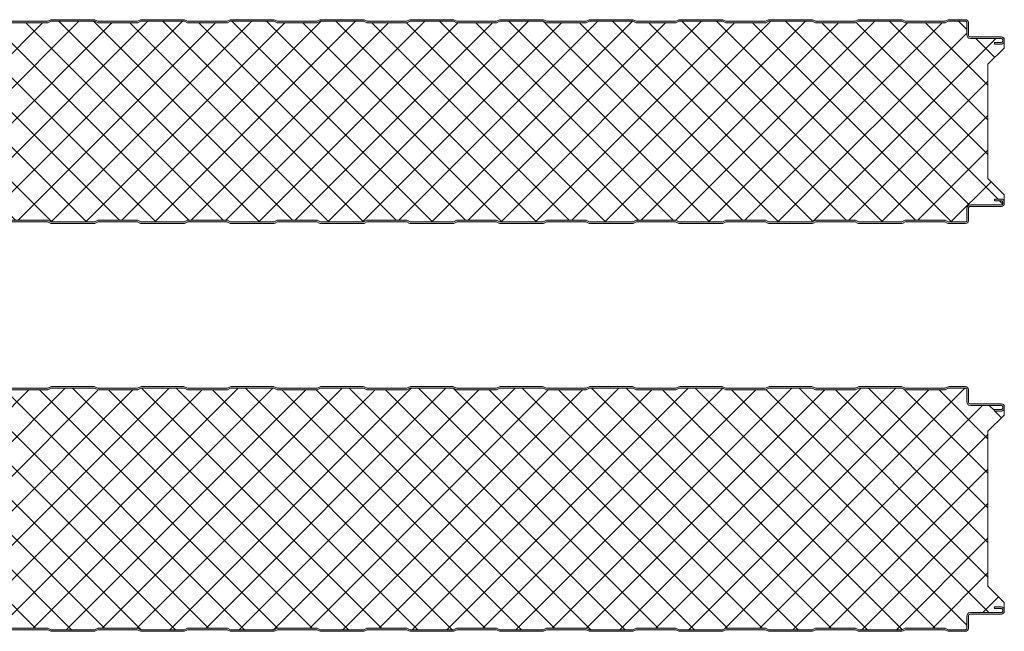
# Model space of a CAD drawing. Header units: millimetres. Extents: x 196 to 3485, y -270 to 1649.
# Tile 10 of 16: x 800 to 1404, y 662 to 1037. Entities that reach past the tile are written whole.
import ezdxf

# ---------------------------------------------------------------- set-up
doc = ezdxf.new("R2010")
doc.units = ezdxf.units.MM
doc.layers.add('A-DETL-GENF', color=92, linetype='Continuous', lineweight=13)

# ---------------------------------------------------------------- blocks, each defined once
blk = doc.blocks.new('CR 1100 - FINELINE - FINELINE - CR 1100 125mm - FINELINE - FINELINE-4248916-15 PANEL SIZE AND PROFILE Copy 1 Copy 2 Copy 1 Copy 1 Copy 2')
at = {"layer": 'A-DETL-GENF'}
h = blk.add_hatch(color=256, dxfattribs=at)
h.paths.add_polyline_path([(1057.01, 0), (1057.49, 0.06), (1057.94, 0.22), (1059.5, 1), (1083.5, 1), (1085.51, 0.06), (1086, 0), (1096.2, 0), (1096.67, 0.06), (1097.1, 0.24), (1097.48, 0.53), (1097.76, 0.9), (1097.94, 1.33), (1098, 1.8), (1098.04, 9.61), (1098.16, 9.9), (1098.35, 10.15), (1098.6, 10.34), (1098.89, 10.46), (1099.2, 10.5), (1118.2, 10.5), (1118.67, 10.56), (1119.1, 10.74), (1119.48, 11.03), (1119.76, 11.4), (1119.94, 11.83), (1120, 12.3), (1120, 13.2), (1119.94, 13.67), (1119.76, 14.1), (1119.48, 14.47), (1119.1, 14.76), (1118.67, 14.94), (1118.2, 15), (1114, 15), (1114, 14), (1118.41, 13.97), (1118.77, 13.77), (1118.98, 13.41), (1119, 13.2), (1118.98, 12.09), (1118.77, 11.73), (1118.41, 11.53), (1118.2, 11.5), (1099.2, 11.5), (1098.63, 11.43), (1098.1, 11.21), (1097.65, 10.86), (1097.3, 10.4), (1097.08, 9.87), (1097, 9.3), (1096.98, 1.59), (1096.77, 1.23), (1096.41, 1.03), (1096.2, 1), (1085.74, 1), (1083.74, 2), (1059.27, 2), (1057.27, 1), (1030.74, 1), (1028.74, 2), (1004.27, 2), (1002.27, 1), (975.74, 1), (973.74, 2), (949.27, 2), (947.27, 1), (920.74, 1), (918.74, 2), (894.27, 2), (892.27, 1), (865.74, 1), (863.74, 2), (839.27, 2), (837.27, 1), (810.74, 1), (808.74, 2), (784.27, 2), (782.27, 1), (755.74, 1), (753.74, 2), (729.27, 2), (727.27, 1), (700.74, 1), (698.74, 2), (674.27, 2), (672.27, 1), (645.74, 1), (643.74, 2), (619.27, 2), (617.27, 1), (590.74, 1), (588.74, 2), (564.27, 2), (562.27, 1), (535.74, 1), (533.74, 2), (509.27, 2), (507.27, 1), (480.74, 1), (478.74, 2), (454.27, 2), (452.27, 1), (425.74, 1), (423.74, 2), (399.27, 2), (397.27, 1), (370.74, 1), (368.74, 2), (344.27, 2), (342.27, 1), (315.74, 1), (313.74, 2), (289.27, 2), (287.27, 1), (260.74, 1), (258.74, 2), (234.27, 2), (232.27, 1), (205.74, 1), (203.74, 2), (179.27, 2), (177.27, 1), (150.74, 1), (148.74, 2), (124.27, 2), (122.27, 1), (95.74, 1), (93.74, 2), (69.27, 2), (67.27, 1), (40.74, 1), (38.74, 2), (14.27, 2), (12.27, 1), (1.59, 1.03), (1.23, 1.23), (1.03, 1.59), (1, 1.8), (1.03, 6.17), (1.23, 6.53), (1.4, 6.65), (5.46, 9), (18.8, 9), (19.37, 9.07), (19.9, 9.29), (20.36, 9.64), (20.71, 10.1), (20.93, 10.63), (21, 11.2), (21.03, 13.41), (21.23, 13.77), (21.59, 13.97), (21.8, 14), (26, 14), (26, 15), (21.8, 15), (21.33, 14.94), (20.9, 14.76), (20.53, 14.47), (20.24, 14.1), (20.06, 13.67), (20, 13.2), (19.96, 10.89), (19.84, 10.6), (19.65, 10.35), (19.4, 10.16), (19.11, 10.04), (18.8, 10), (5.68, 10), (5.21, 9.94), (4.78, 9.76), (0.9, 7.52), (0.53, 7.23), (0.24, 6.86), (0.06, 6.43), (0, 5.96), (0, 1.8), (0.06, 1.33), (0.24, 0.9), (0.53, 0.53), (0.9, 0.24), (1.33, 0.06), (1.8, 0), (12.49, 0.06), (13.02, 0.26), (14.5, 1), (38.5, 1), (40.51, 0.06), (41, 0), (67.49, 0.06), (67.94, 0.22), (69.5, 1), (93.5, 1), (95.51, 0.06), (96, 0), (122.49, 0.06), (122.94, 0.22), (124.5, 1), (148.5, 1), (150.51, 0.06), (151, 0), (177.49, 0.06), (177.94, 0.22), (179.5, 1), (203.5, 1), (205.51, 0.06), (206, 0), (232.49, 0.06), (232.94, 0.22), (234.5, 1), (258.5, 1), (260.51, 0.06), (261, 0), (287.49, 0.06), (287.94, 0.22), (289.5, 1), (313.5, 1), (315.51, 0.06), (316, 0), (342.49, 0.06), (342.94, 0.22), (344.5, 1), (368.5, 1), (370.51, 0.06), (371, 0), (397.49, 0.06), (397.94, 0.22), (399.5, 1), (423.5, 1), (425.51, 0.06), (426, 0), (452.49, 0.06), (452.94, 0.22), (454.5, 1), (478.5, 1), (480.51, 0.06), (481, 0), (507.49, 0.06), (507.94, 0.22), (509.5, 1), (533.5, 1), (535.51, 0.06), (536, 0), (562.49, 0.06), (562.94, 0.22), (564.5, 1), (588.5, 1), (590.51, 0.06), (591, 0), (617.49, 0.06), (617.94, 0.22), (619.5, 1), (643.5, 1), (645.51, 0.06), (646, 0), (672.49, 0.06), (672.94, 0.22), (674.5, 1), (698.5, 1), (700.51, 0.06), (701, 0), (727.49, 0.06), (727.94, 0.22), (729.5, 1), (753.5, 1), (755.51, 0.06), (756, 0), (782.49, 0.06), (782.94, 0.22), (784.5, 1), (808.5, 1), (810.51, 0.06), (811, 0), (837.49, 0.06), (837.94, 0.22), (839.5, 1), (863.5, 1), (865.51, 0.06), (866, 0), (892.49, 0.06), (892.94, 0.22), (894.5, 1), (918.5, 1), (920.51, 0.06), (921, 0), (947.49, 0.06), (947.94, 0.22), (949.5, 1), (973.5, 1), (975.51, 0.06), (976, 0), (1002.49, 0.06), (1002.94, 0.22), (1004.5, 1), (1028.5, 1), (1030.51, 0.06), (1031, 0)])
h.paths.add_polyline_path([(1114, 110), (1118.2, 110), (1118.67, 110.06), (1119.1, 110.24), (1119.48, 110.53), (1119.76, 110.9), (1119.94, 111.34), (1120, 111.8), (1120, 112.7), (1119.94, 113.17), (1119.76, 113.6), (1119.48, 113.97), (1119.1, 114.26), (1118.67, 114.44), (1118.2, 114.5), (1098.89, 114.54), (1098.6, 114.66), (1098.35, 114.85), (1098.16, 115.1), (1098.04, 115.39), (1098, 115.7), (1098, 123.2), (1097.94, 123.67), (1097.76, 124.1), (1097.48, 124.47), (1097.1, 124.76), (1096.67, 124.94), (1096.2, 125), (1085.51, 124.94), (1085.06, 124.78), (1083.5, 124), (1059.5, 124), (1057.49, 124.94), (1057.01, 125), (1030.51, 124.94), (1030.06, 124.78), (1028.5, 124), (1004.5, 124), (1002.49, 124.94), (1002.01, 125), (975.51, 124.94), (975.06, 124.78), (973.5, 124), (949.5, 124), (947.49, 124.94), (947.01, 125), (920.51, 124.94), (920.06, 124.78), (918.5, 124), (894.5, 124), (892.49, 124.94), (892.01, 125), (865.51, 124.94), (865.06, 124.78), (863.5, 124), (839.5, 124), (837.49, 124.94), (837.01, 125), (810.51, 124.94), (810.06, 124.78), (808.5, 124), (784.5, 124), (782.49, 124.94), (782.01, 125), (755.51, 124.94), (755.06, 124.78), (753.5, 124), (729.5, 124), (727.49, 124.94), (727.01, 125), (700.51, 124.94), (700.06, 124.78), (698.5, 124), (674.5, 124), (672.49, 124.94), (672.01, 125), (645.51, 124.94), (645.06, 124.78), (643.5, 124), (619.5, 124), (617.49, 124.94), (617.01, 125), (590.51, 124.94), (590.06, 124.78), (588.5, 124), (564.5, 124), (562.49, 124.94), (562.01, 125), (535.51, 124.94), (535.06, 124.78), (533.5, 124), (509.5, 124), (507.49, 124.94), (507.01, 125), (480.51, 124.94), (480.06, 124.78), (478.5, 124), (454.5, 124), (452.49, 124.94), (452.01, 125), (425.51, 124.94), (425.06, 124.78), (423.5, 124), (399.5, 124), (397.49, 124.94), (397.01, 125), (370.51, 124.94), (370.06, 124.78), (368.5, 124), (344.5, 124), (342.49, 124.94), (342.01, 125), (315.51, 124.94), (315.06, 124.78), (313.5, 124), (289.5, 124), (287.49, 124.94), (287.01, 125), (260.51, 124.94), (260.06, 124.78), (258.5, 124), (234.5, 124), (232.49, 124.94), (232.01, 125), (205.51, 124.94), (205.06, 124.78), (203.5, 124), (179.5, 124), (177.49, 124.94), (177.01, 125), (150.51, 124.94), (150.06, 124.78), (148.5, 124), (124.5, 124), (122.49, 124.94), (122.01, 125), (95.51, 124.94), (95.06, 124.78), (93.5, 124), (69.5, 124), (67.49, 124.94), (67.01, 125), (40.51, 124.94), (40.06, 124.78), (38.5, 124), (14.5, 124), (12.49, 124.94), (12.01, 125), (1.8, 125), (1.33, 124.94), (0.9, 124.76), (0.53, 124.47), (0.24, 124.1), (0.06, 123.67), (0, 123.2), (0, 119.04), (0.06, 118.57), (0.24, 118.14), (0.53, 117.77), (0.9, 117.48), (4.78, 115.24), (5.21, 115.06), (5.68, 115), (19.11, 114.96), (19.4, 114.84), (19.65, 114.65), (19.84, 114.4), (19.96, 114.11), (20, 113.8), (20, 111.8), (20.06, 111.34), (20.24, 110.9), (20.61, 110.47), (20.9, 110.24), (21.33, 110.06), (21.8, 110), (26, 110), (26, 111), (21.59, 111.03), (21.23, 111.24), (21.03, 111.59), (21, 111.8), (21, 113.8), (20.93, 114.37), (20.61, 115.03), (20.36, 115.36), (19.9, 115.71), (19.37, 115.93), (18.8, 116), (5.46, 116), (1.23, 118.47), (1.03, 118.83), (1, 119.12), (1.03, 123.41), (1.23, 123.77), (1.59, 123.97), (1.8, 124), (12.27, 124), (14.27, 123), (38.74, 123), (40.74, 124), (67.27, 124), (69.27, 123), (93.74, 123), (95.74, 124), (122.27, 124), (124.27, 123), (148.74, 123), (150.74, 124), (177.27, 124), (179.27, 123), (203.74, 123), (205.74, 124), (232.27, 124), (234.27, 123), (258.74, 123), (260.74, 124), (287.27, 124), (289.27, 123), (313.74, 123), (315.74, 124), (342.27, 124), (344.27, 123), (368.74, 123), (370.74, 124), (397.27, 124), (399.27, 123), (423.74, 123), (425.74, 124), (452.27, 124), (454.27, 123), (478.74, 123), (480.74, 124), (507.27, 124), (509.27, 123), (533.74, 123), (535.74, 124), (562.27, 124), (564.27, 123), (588.74, 123), (590.74, 124), (617.27, 124), (619.27, 123), (643.74, 123), (645.74, 124), (672.27, 124), (674.27, 123), (698.74, 123), (700.74, 124), (727.27, 124), (729.27, 123), (753.74, 123), (755.74, 124), (782.27, 124), (784.27, 123), (808.74, 123), (810.74, 124), (837.27, 124), (839.27, 123), (863.74, 123), (865.74, 124), (892.27, 124), (894.27, 123), (918.74, 123), (920.74, 124), (947.27, 124), (949.27, 123), (973.74, 123), (975.74, 124), (1002.27, 124), (1004.27, 123), (1028.74, 123), (1030.74, 124), (1057.27, 124), (1059.27, 123), (1083.74, 123), (1085.74, 124), (1096.41, 123.97), (1096.77, 123.77), (1096.98, 123.41), (1097, 123.2), (1097, 115.7), (1097.08, 115.13), (1097.3, 114.6), (1097.65, 114.15), (1098.1, 113.8), (1098.63, 113.58), (1099.2, 113.5), (1118.41, 113.47), (1118.77, 113.27), (1118.98, 112.91), (1119, 112.7), (1118.98, 111.59), (1118.77, 111.24), (1118.41, 111.03), (1118.2, 111), (1114, 111)])
h = blk.add_hatch(dxfattribs=at)
h.set_pattern_fill('FP_4', color=256, style=0, pattern_type=2)
h.set_pattern_definition([(45, (-283.583, -911.559), (-10.6066, 10.6066), []), (135, (-283.583, -911.559), (-10.6066, -10.6066), [])])
h.paths.add_polyline_path([(1057.27, 1), (1059.27, 2), (1083.74, 2), (1085.74, 1), (1096.41, 1.03), (1096.77, 1.23), (1096.9, 1.4), (1097, 1.8), (1097.04, 9.61), (1097.09, 9.9), (1097.3, 10.4), (1097.65, 10.86), (1098.1, 11.21), (1098.63, 11.43), (1099.2, 11.5), (1118.41, 11.53), (1118.77, 11.73), (1118.9, 11.9), (1119, 12.3), (1118.95, 13.41), (1118.9, 13.6), (1118.6, 13.89), (1118.2, 14), (1114, 14), (1114, 15), (1118.6, 14.95), (1118.77, 14.9), (1119.1, 14.76), (1119.48, 14.47), (1119.76, 14.1), (1119.94, 13.67), (1120, 13.41), (1120, 17.6), (1110, 27.61), (1110, 97.68), (1120, 107.6), (1119.98, 111.59), (1119.94, 111.34), (1119.76, 110.9), (1119.48, 110.53), (1119.1, 110.24), (1118.6, 110.05), (1118.2, 110), (1114, 110), (1114, 111), (1118.41, 111.03), (1118.77, 111.24), (1118.9, 111.4), (1119, 111.8), (1118.95, 112.91), (1118.9, 113.1), (1118.6, 113.39), (1118.2, 113.5), (1098.89, 113.54), (1098.6, 113.59), (1098.1, 113.8), (1097.65, 114.15), (1097.3, 114.6), (1097.08, 115.13), (1097, 115.7), (1096.95, 123.41), (1096.9, 123.6), (1096.6, 123.89), (1096.2, 124), (1085.74, 124), (1083.74, 123), (1059.27, 123), (1057.27, 124), (1030.74, 124), (1028.74, 123), (1004.27, 123), (1002.27, 124), (975.74, 124), (973.74, 123), (949.27, 123), (947.27, 124), (920.74, 124), (918.74, 123), (894.27, 123), (892.27, 124), (865.74, 124), (863.74, 123), (839.27, 123), (837.27, 124), (810.74, 124), (808.74, 123), (784.27, 123), (782.27, 124), (755.74, 124), (753.74, 123), (729.27, 123), (727.27, 124), (700.74, 124), (698.74, 123), (674.27, 123), (672.27, 124), (645.74, 124), (643.74, 123), (619.27, 123), (617.27, 124), (590.74, 124), (588.74, 123), (564.27, 123), (562.27, 124), (535.74, 124), (533.74, 123), (509.27, 123), (507.27, 124), (480.74, 124), (478.74, 123), (454.27, 123), (452.27, 124), (425.74, 124), (423.74, 123), (399.27, 123), (397.27, 124), (370.74, 124), (368.74, 123), (344.27, 123), (342.27, 124), (315.74, 124), (313.74, 123), (289.27, 123), (287.27, 124), (260.74, 124), (258.74, 123), (234.27, 123), (232.27, 124), (205.74, 124), (203.74, 123), (179.27, 123), (177.27, 124), (150.74, 124), (148.74, 123), (124.27, 123), (122.27, 124), (95.74, 124), (93.74, 123), (69.27, 123), (67.27, 124), (40.74, 124), (38.74, 123), (14.27, 123), (12.27, 124), (1.59, 123.97), (1.23, 123.77), (1.11, 123.6), (1, 123.2), (1.06, 118.83), (1.11, 118.64), (1.4, 118.35), (5.46, 116), (19.11, 115.96), (19.4, 115.91), (19.9, 115.71), (20.36, 115.36), (20.71, 114.9), (20.93, 114.37), (21, 113.8), (21.06, 111.59), (21.11, 111.4), (21.4, 111.11), (21.8, 111), (26, 111), (26, 110), (21.4, 110.05), (21.23, 110.1), (20.9, 110.24), (20.53, 110.53), (20.24, 110.9), (20.06, 111.34), (20, 111.48), (20, 107.6), (10, 97.68), (10, 27.61), (20, 17.6), (20.03, 13.41), (20.06, 13.67), (20.24, 14.1), (20.61, 14.53), (20.9, 14.76), (21.4, 14.95), (21.8, 15), (26, 15), (26, 14), (21.59, 13.97), (21.23, 13.77), (21.11, 13.6), (21, 13.2), (20.96, 10.89), (20.91, 10.6), (20.61, 9.97), (20.36, 9.64), (19.9, 9.29), (19.37, 9.07), (18.8, 9), (5.46, 9), (1.23, 6.53), (1.11, 6.36), (1, 5.96), (1.06, 1.59), (1.11, 1.4), (1.4, 1.11), (1.8, 1), (12.27, 1), (14.27, 2), (38.74, 2), (40.74, 1), (67.27, 1), (69.27, 2), (93.74, 2), (95.74, 1), (122.27, 1), (124.27, 2), (148.74, 2), (150.74, 1), (177.27, 1), (179.27, 2), (203.74, 2), (205.74, 1), (232.27, 1), (234.27, 2), (258.74, 2), (260.74, 1), (287.27, 1), (289.27, 2), (313.74, 2), (315.74, 1), (342.27, 1), (344.27, 2), (368.74, 2), (370.74, 1), (397.27, 1), (399.27, 2), (423.74, 2), (425.74, 1), (452.27, 1), (454.27, 2), (478.74, 2), (480.74, 1), (507.27, 1), (509.27, 2), (533.74, 2), (535.74, 1), (562.27, 1), (564.27, 2), (588.74, 2), (590.74, 1), (617.27, 1), (619.27, 2), (643.74, 2), (645.74, 1), (672.27, 1), (674.27, 2), (698.74, 2), (700.74, 1), (727.27, 1), (729.27, 2), (753.74, 2), (755.74, 1), (782.27, 1), (784.27, 2), (808.74, 2), (810.74, 1), (837.27, 1), (839.27, 2), (863.74, 2), (865.74, 1), (892.27, 1), (894.27, 2), (918.74, 2), (920.74, 1), (947.27, 1), (949.27, 2), (973.74, 2), (975.74, 1), (1002.27, 1), (1004.27, 2), (1028.74, 2), (1030.74, 1), (1057.01, 1)])
for p, q in [((509.27, 123), (533.74, 123)), ((533.5, 124), (509.5, 124)), ((535.06, 124.78), (533.5, 124)), ((533.74, 123), (535.74, 124)), ((535.74, 124), (562.27, 124)), ((562.01, 125), (536, 125)), ((562.27, 124), (564.27, 123)), ((564.5, 124), (562.94, 124.78)), ((564.27, 123), (588.74, 123)), ((588.5, 124), (564.5, 124)), ((590.06, 124.78), (588.5, 124)), ((588.74, 123), (590.74, 124)), ((590.74, 124), (617.27, 124)), ((617.01, 125), (591, 125)), ((617.27, 124), (619.27, 123)), ((619.5, 124), (617.94, 124.78)), ((619.27, 123), (643.74, 123)), ((643.5, 124), (619.5, 124)), ((645.06, 124.78), (643.5, 124)), ((643.74, 123), (645.74, 124)), ((645.74, 124), (672.27, 124)), ((672.01, 125), (646, 125)), ((672.27, 124), (674.27, 123)), ((674.5, 124), (672.94, 124.78)), ((674.27, 123), (698.74, 123)), ((698.5, 124), (674.5, 124)), ((700.06, 124.78), (698.5, 124)), ((698.74, 123), (700.74, 124)), ((700.74, 124), (727.27, 124)), ((727.01, 125), (701, 125)), ((727.27, 124), (729.27, 123)), ((729.5, 124), (727.94, 124.78)), ((729.27, 123), (753.74, 123)), ((753.5, 124), (729.5, 124)), ((755.06, 124.78), (753.5, 124)), ((753.74, 123), (755.74, 124)), ((755.74, 124), (782.27, 124)), ((782.01, 125), (756, 125)), ((782.27, 124), (784.27, 123)), ((784.5, 124), (782.94, 124.78)), ((784.27, 123), (808.74, 123)), ((808.5, 124), (784.5, 124)), ((810.06, 124.78), (808.5, 124)), ((808.74, 123), (810.74, 124)), ((810.74, 124), (837.27, 124)), ((837.01, 125), (811, 125)), ((837.27, 124), (839.27, 123)), ((839.5, 124), (837.94, 124.78)), ((839.27, 123), (863.74, 123)), ((863.5, 124), (839.5, 124)), ((865.06, 124.78), (863.5, 124)), ((863.74, 123), (865.74, 124)), ((865.74, 124), (892.27, 124)), ((892.01, 125), (866, 125)), ((892.27, 124), (894.27, 123)), ((894.5, 124), (892.94, 124.78)), ((894.27, 123), (918.74, 123)), ((918.5, 124), (894.5, 124)), ((920.06, 124.78), (918.5, 124)), ((918.74, 123), (920.74, 124)), ((920.74, 124), (947.27, 124)), ((947.01, 125), (921, 125)), ((947.27, 124), (949.27, 123)), ((949.5, 124), (947.94, 124.78)), ((949.27, 123), (973.74, 123)), ((973.5, 124), (949.5, 124)), ((975.06, 124.78), (973.5, 124)), ((973.74, 123), (975.74, 124)), ((975.74, 124), (1002.27, 124)), ((1002.01, 125), (976, 125)), ((1002.27, 124), (1004.27, 123)), ((1004.5, 124), (1002.94, 124.78)), ((1004.27, 123), (1028.74, 123)), ((1028.5, 124), (1004.5, 124)), ((1030.06, 124.78), (1028.5, 124)), ((1028.74, 123), (1030.74, 124)), ((1030.74, 124), (1057.27, 124)), ((1057.01, 125), (1031, 125)), ((1057.27, 124), (1059.27, 123)), ((1059.5, 124), (1057.94, 124.78)), ((1059.27, 123), (1083.74, 123)), ((1083.5, 124), (1059.5, 124)), ((1085.06, 124.78), (1083.5, 124)), ((1083.74, 123), (1085.74, 124)), ((1085.74, 124), (1096.2, 124)), ((1096.2, 125), (1086, 125)), ((1097, 123.2), (1097, 115.7)), ((1098, 115.7), (1098, 123.2)), ((1118.2, 114.5), (1099.2, 114.5)), ((1099.2, 113.5), (1118.2, 113.5)), ((1118.2, 111), (1114, 111)), ((1114, 111), (1114, 110)), ((1114, 110), (1118.2, 110)), ((1119, 112.7), (1119, 111.8)), ((1120, 111.8), (1120, 112.7)), ((1120, 107.6), (1120, 111.8)), ((1110, 97.68), (1120, 107.6)), ((1110, 27.61), (1110, 97.68)), ((1120, 17.6), (1110, 27.61)), ((1118.2, 15), (1114, 15)), ((1114, 15), (1114, 14)), ((1114, 14), (1118.2, 14)), ((1119, 13.2), (1119, 12.3)), ((1120, 13.2), (1120, 17.6)), ((1120, 12.3), (1120, 13.2)), ((1097, 9.3), (1097, 1.8)), ((1098, 1.8), (1098, 9.3)), ((1118.2, 11.5), (1099.2, 11.5)), ((1099.2, 10.5), (1118.2, 10.5)), ((533.74, 2), (509.27, 2)), ((509.5, 1), (533.5, 1)), ((533.5, 1), (535.06, 0.22)), ((535.74, 1), (533.74, 2)), ((562.27, 1), (535.74, 1)), ((564.27, 2), (562.27, 1)), ((562.94, 0.22), (564.5, 1)), ((588.74, 2), (564.27, 2)), ((564.5, 1), (588.5, 1)), ((588.5, 1), (590.06, 0.22)), ((590.74, 1), (588.74, 2)), ((617.27, 1), (590.74, 1)), ((619.27, 2), (617.27, 1)), ((617.94, 0.22), (619.5, 1)), ((643.74, 2), (619.27, 2)), ((619.5, 1), (643.5, 1)), ((643.5, 1), (645.06, 0.22)), ((645.74, 1), (643.74, 2)), ((672.27, 1), (645.74, 1)), ((674.27, 2), (672.27, 1)), ((672.94, 0.22), (674.5, 1)), ((698.74, 2), (674.27, 2)), ((674.5, 1), (698.5, 1)), ((698.5, 1), (700.06, 0.22)), ((700.74, 1), (698.74, 2)), ((727.27, 1), (700.74, 1)), ((729.27, 2), (727.27, 1)), ((727.94, 0.22), (729.5, 1)), ((753.74, 2), (729.27, 2)), ((729.5, 1), (753.5, 1)), ((753.5, 1), (755.06, 0.22)), ((755.74, 1), (753.74, 2)), ((782.27, 1), (755.74, 1)), ((784.27, 2), (782.27, 1)), ((782.94, 0.22), (784.5, 1)), ((808.74, 2), (784.27, 2)), ((784.5, 1), (808.5, 1)), ((808.5, 1), (810.06, 0.22)), ((810.74, 1), (808.74, 2)), ((837.27, 1), (810.74, 1)), ((839.27, 2), (837.27, 1)), ((837.94, 0.22), (839.5, 1)), ((863.74, 2), (839.27, 2)), ((839.5, 1), (863.5, 1)), ((863.5, 1), (865.06, 0.22)), ((865.74, 1), (863.74, 2)), ((892.27, 1), (865.74, 1)), ((894.27, 2), (892.27, 1)), ((892.94, 0.22), (894.5, 1)), ((918.74, 2), (894.27, 2)), ((894.5, 1), (918.5, 1)), ((918.5, 1), (920.06, 0.22)), ((920.74, 1), (918.74, 2)), ((947.27, 1), (920.74, 1)), ((949.27, 2), (947.27, 1)), ((947.94, 0.22), (949.5, 1)), ((973.74, 2), (949.27, 2)), ((949.5, 1), (973.5, 1)), ((973.5, 1), (975.06, 0.22)), ((975.74, 1), (973.74, 2)), ((1002.27, 1), (975.74, 1)), ((1004.27, 2), (1002.27, 1)), ((1002.94, 0.22), (1004.5, 1)), ((1028.74, 2), (1004.27, 2)), ((1004.5, 1), (1028.5, 1)), ((1028.5, 1), (1030.06, 0.22)), ((1030.74, 1), (1028.74, 2)), ((1057.27, 1), (1030.74, 1)), ((1059.27, 2), (1057.27, 1)), ((1057.94, 0.22), (1059.5, 1)), ((1083.74, 2), (1059.27, 2)), ((1059.5, 1), (1083.5, 1)), ((1083.5, 1), (1085.06, 0.22)), ((1085.74, 1), (1083.74, 2)), ((1096.2, 1), (1085.74, 1)), ((1086, 0), (1096.2, 0)), ((536, 0), (562.01, 0)), ((591, 0), (617.01, 0)), ((646, 0), (672.01, 0)), ((701, 0), (727.01, 0)), ((756, 0), (782.01, 0)), ((811, 0), (837.01, 0)), ((866, 0), (892.01, 0)), ((921, 0), (947.01, 0)), ((976, 0), (1002.01, 0)), ((1031, 0), (1057.01, 0))]:
    blk.add_line(p, q, dxfattribs=at)
for centre, radius, start, end in [((536, 122.9), 2.1, 90, 116.56505), ((562.01, 122.9), 2.1, 63.43495, 90), ((591, 122.9), 2.1, 90, 116.56505), ((617.01, 122.9), 2.1, 63.43495, 90), ((646, 122.9), 2.1, 90, 116.56505), ((672.01, 122.9), 2.1, 63.43495, 90), ((701, 122.9), 2.1, 90, 116.56505), ((727.01, 122.9), 2.1, 63.43495, 90), ((756, 122.9), 2.1, 90, 116.56505), ((782.01, 122.9), 2.1, 63.43495, 90), ((811, 122.9), 2.1, 90, 116.56505), ((837.01, 122.9), 2.1, 63.43495, 90), ((866, 122.9), 2.1, 90, 116.56505), ((892.01, 122.9), 2.1, 63.43495, 90), ((921, 122.9), 2.1, 90, 116.56505), ((947.01, 122.9), 2.1, 63.43495, 90), ((976, 122.9), 2.1, 90, 116.56505), ((1002.01, 122.9), 2.1, 63.43495, 90), ((1031, 122.9), 2.1, 90, 116.56505), ((1057.01, 122.9), 2.1, 63.43495, 90), ((1086, 122.9), 2.1, 90, 116.56505), ((1096.2, 123.2), 1.8, 0, 90), ((1096.2, 123.2), 0.8, 360, 90), ((1099.2, 115.7), 2.2, 180, 270), ((1099.2, 115.7), 1.2, 180, 270), ((1118.2, 112.7), 1.8, 360, 90), ((1118.2, 112.7), 0.8, 360, 90), ((1118.2, 111.8), 0.8, 270, 0), ((1118.2, 111.8), 1.8, 270, 0), ((1118.2, 13.2), 1.8, 360, 90), ((1118.2, 13.2), 0.8, 360, 90), ((1118.2, 12.3), 1.8, 270, 0), ((1118.2, 12.3), 0.8, 270, 0), ((1099.2, 9.3), 2.2, 90, 180), ((1099.2, 9.3), 1.2, 90, 180), ((536, 2.1), 2.1, 243.43495, 270), ((562.01, 2.1), 2.1, 270, 296.56505), ((591, 2.1), 2.1, 243.43495, 270), ((617.01, 2.1), 2.1, 270, 296.56505), ((646, 2.1), 2.1, 243.43495, 270), ((672.01, 2.1), 2.1, 270, 296.56505), ((701, 2.1), 2.1, 243.43495, 270), ((727.01, 2.1), 2.1, 270, 296.56505), ((756, 2.1), 2.1, 243.43495, 270), ((782.01, 2.1), 2.1, 270, 296.56505), ((811, 2.1), 2.1, 243.43495, 270), ((837.01, 2.1), 2.1, 270, 296.56505), ((866, 2.1), 2.1, 243.43495, 270), ((892.01, 2.1), 2.1, 270, 296.56505), ((921, 2.1), 2.1, 243.43495, 270), ((947.01, 2.1), 2.1, 270, 296.56505), ((976, 2.1), 2.1, 243.43495, 270), ((1002.01, 2.1), 2.1, 270, 296.56505), ((1031, 2.1), 2.1, 243.43495, 270), ((1057.01, 2.1), 2.1, 270, 296.56505), ((1086, 2.1), 2.1, 243.43495, 270), ((1096.2, 1.8), 1.8, 270, 360), ((1096.2, 1.8), 0.8, 270, 0)]:
    blk.add_arc(centre, radius, start, end, dxfattribs=at)
blk = doc.blocks.new('CR 1100 - FINELINE - FINELINE - CR 1100 150mm - FINELINE - FINELINE-4248918-15 PANEL SIZE AND PROFILE Copy 1 Copy 2 Copy 1 Copy 1 Copy 2')
at = {"layer": 'A-DETL-GENF'}
h = blk.add_hatch(color=256, dxfattribs=at)
h.paths.add_polyline_path([(1057.01, 0), (1057.49, 0.06), (1057.94, 0.22), (1059.5, 1), (1083.5, 1), (1085.51, 0.06), (1086, 0), (1096.2, 0), (1096.67, 0.06), (1097.1, 0.24), (1097.48, 0.53), (1097.76, 0.9), (1097.94, 1.33), (1098, 1.8), (1098.04, 9.61), (1098.16, 9.9), (1098.35, 10.15), (1098.6, 10.34), (1098.89, 10.46), (1099.2, 10.5), (1118.2, 10.5), (1118.67, 10.56), (1119.1, 10.74), (1119.48, 11.03), (1119.76, 11.4), (1119.94, 11.83), (1120, 12.3), (1120, 13.2), (1119.94, 13.67), (1119.76, 14.1), (1119.48, 14.47), (1119.1, 14.76), (1118.67, 14.94), (1118.2, 15), (1114, 15), (1114, 14), (1118.41, 13.97), (1118.77, 13.77), (1118.98, 13.41), (1119, 13.2), (1118.98, 12.09), (1118.77, 11.73), (1118.41, 11.53), (1118.2, 11.5), (1099.2, 11.5), (1098.63, 11.43), (1098.1, 11.21), (1097.65, 10.86), (1097.3, 10.4), (1097.08, 9.87), (1097, 9.3), (1096.98, 1.59), (1096.77, 1.23), (1096.41, 1.03), (1096.2, 1), (1085.74, 1), (1083.74, 2), (1059.27, 2), (1057.27, 1), (1030.74, 1), (1028.74, 2), (1004.27, 2), (1002.27, 1), (975.74, 1), (973.74, 2), (949.27, 2), (947.27, 1), (920.74, 1), (918.74, 2), (894.27, 2), (892.27, 1), (865.74, 1), (863.74, 2), (839.27, 2), (837.27, 1), (810.74, 1), (808.74, 2), (784.27, 2), (782.27, 1), (755.74, 1), (753.74, 2), (729.27, 2), (727.27, 1), (700.74, 1), (698.74, 2), (674.27, 2), (672.27, 1), (645.74, 1), (643.74, 2), (619.27, 2), (617.27, 1), (590.74, 1), (588.74, 2), (564.27, 2), (562.27, 1), (535.74, 1), (533.74, 2), (509.27, 2), (507.27, 1), (480.74, 1), (478.74, 2), (454.27, 2), (452.27, 1), (425.74, 1), (423.74, 2), (399.27, 2), (397.27, 1), (370.74, 1), (368.74, 2), (344.27, 2), (342.27, 1), (315.74, 1), (313.74, 2), (289.27, 2), (287.27, 1), (260.74, 1), (258.74, 2), (234.27, 2), (232.27, 1), (205.74, 1), (203.74, 2), (179.27, 2), (177.27, 1), (150.74, 1), (148.74, 2), (124.27, 2), (122.27, 1), (95.74, 1), (93.74, 2), (69.27, 2), (67.27, 1), (40.74, 1), (38.74, 2), (14.27, 2), (12.27, 1), (1.59, 1.03), (1.23, 1.23), (1.03, 1.59), (1, 1.8), (1.03, 6.17), (1.24, 6.53), (1.4, 6.65), (5.46, 9), (18.8, 9), (19.37, 9.07), (19.9, 9.29), (20.36, 9.64), (20.71, 10.1), (20.93, 10.63), (21, 11.2), (21.03, 13.41), (21.23, 13.77), (21.59, 13.97), (21.8, 14), (26, 14), (26, 15), (21.8, 15), (21.33, 14.94), (20.9, 14.76), (20.53, 14.47), (20.24, 14.1), (20.06, 13.67), (20, 13.2), (19.96, 10.89), (19.84, 10.6), (19.65, 10.35), (19.4, 10.16), (19.11, 10.04), (18.8, 10), (5.68, 10), (5.21, 9.94), (4.78, 9.76), (0.9, 7.52), (0.53, 7.23), (0.24, 6.86), (0.06, 6.43), (0, 5.96), (0, 1.8), (0.06, 1.33), (0.24, 0.9), (0.53, 0.53), (0.9, 0.24), (1.33, 0.06), (1.8, 0), (12.49, 0.06), (12.94, 0.22), (14.5, 1), (38.5, 1), (40.51, 0.06), (41, 0), (67.49, 0.06), (67.94, 0.22), (69.5, 1), (93.5, 1), (95.51, 0.06), (96, 0), (122.49, 0.06), (122.94, 0.22), (124.5, 1), (148.5, 1), (150.51, 0.06), (151, 0), (177.49, 0.06), (177.94, 0.22), (179.5, 1), (203.5, 1), (205.51, 0.06), (206, 0), (232.49, 0.06), (232.94, 0.22), (234.5, 1), (258.5, 1), (260.51, 0.06), (261, 0), (287.49, 0.06), (287.94, 0.22), (289.5, 1), (313.5, 1), (315.51, 0.06), (316, 0), (342.49, 0.06), (342.94, 0.22), (344.5, 1), (368.5, 1), (370.51, 0.06), (371, 0), (397.49, 0.06), (397.94, 0.22), (399.5, 1), (423.5, 1), (425.51, 0.06), (426, 0), (452.49, 0.06), (452.94, 0.22), (454.5, 1), (478.5, 1), (480.51, 0.06), (481, 0), (507.49, 0.06), (507.94, 0.22), (509.5, 1), (533.5, 1), (535.51, 0.06), (536, 0), (562.49, 0.06), (562.94, 0.22), (564.5, 1), (588.5, 1), (590.51, 0.06), (591, 0), (617.49, 0.06), (617.94, 0.22), (619.5, 1), (643.5, 1), (645.51, 0.06), (646, 0), (672.49, 0.06), (672.94, 0.22), (674.5, 1), (698.5, 1), (700.51, 0.06), (701, 0), (727.49, 0.06), (727.94, 0.22), (729.5, 1), (753.5, 1), (755.51, 0.06), (756, 0), (782.49, 0.06), (782.94, 0.22), (784.5, 1), (808.5, 1), (810.51, 0.06), (811, 0), (837.49, 0.06), (837.94, 0.22), (839.5, 1), (863.5, 1), (865.51, 0.06), (866, 0), (892.49, 0.06), (892.94, 0.22), (894.5, 1), (918.5, 1), (920.51, 0.06), (921, 0), (947.49, 0.06), (947.94, 0.22), (949.5, 1), (973.5, 1), (975.51, 0.06), (976, 0), (1002.49, 0.06), (1002.94, 0.22), (1004.5, 1), (1028.5, 1), (1030.51, 0.06), (1031, 0)])
h.paths.add_polyline_path([(1114, 135), (1118.2, 135), (1118.67, 135.06), (1119.1, 135.24), (1119.48, 135.53), (1119.76, 135.9), (1119.94, 136.34), (1120, 136.8), (1120, 137.7), (1119.94, 138.17), (1119.76, 138.6), (1119.48, 138.97), (1119.1, 139.26), (1118.67, 139.44), (1118.2, 139.5), (1098.89, 139.54), (1098.6, 139.66), (1098.35, 139.85), (1098.16, 140.1), (1098.04, 140.39), (1098, 140.7), (1098, 148.2), (1097.94, 148.67), (1097.76, 149.1), (1097.48, 149.47), (1097.1, 149.76), (1096.67, 149.94), (1096.2, 150), (1085.51, 149.94), (1085.06, 149.78), (1083.5, 149), (1059.5, 149), (1057.49, 149.94), (1057.01, 150), (1030.51, 149.94), (1030.06, 149.78), (1028.5, 149), (1004.5, 149), (1002.49, 149.94), (1002.01, 150), (975.51, 149.94), (975.06, 149.78), (973.5, 149), (949.5, 149), (947.49, 149.94), (947.01, 150), (920.51, 149.94), (920.06, 149.78), (918.5, 149), (894.5, 149), (892.49, 149.94), (892.01, 150), (865.51, 149.94), (865.06, 149.78), (863.5, 149), (839.5, 149), (837.49, 149.94), (837.01, 150), (810.51, 149.94), (810.06, 149.78), (808.5, 149), (784.5, 149), (782.49, 149.94), (782.01, 150), (755.51, 149.94), (755.06, 149.78), (753.5, 149), (729.5, 149), (727.49, 149.94), (727.01, 150), (700.51, 149.94), (700.06, 149.78), (698.5, 149), (674.5, 149), (672.49, 149.94), (672.01, 150), (645.51, 149.94), (645.06, 149.78), (643.5, 149), (619.5, 149), (617.49, 149.94), (617.01, 150), (590.51, 149.94), (590.06, 149.78), (588.5, 149), (564.5, 149), (562.49, 149.94), (562.01, 150), (535.51, 149.94), (535.06, 149.78), (533.5, 149), (509.5, 149), (507.49, 149.94), (507.01, 150), (480.51, 149.94), (480.06, 149.78), (478.5, 149), (454.5, 149), (452.49, 149.94), (452.01, 150), (425.51, 149.94), (425.06, 149.78), (423.5, 149), (399.5, 149), (397.49, 149.94), (397.01, 150), (370.51, 149.94), (370.06, 149.78), (368.5, 149), (344.5, 149), (342.49, 149.94), (342.01, 150), (315.51, 149.94), (315.06, 149.78), (313.5, 149), (289.5, 149), (287.49, 149.94), (287.01, 150), (260.51, 149.94), (260.06, 149.78), (258.5, 149), (234.5, 149), (232.49, 149.94), (232.01, 150), (205.51, 149.94), (205.06, 149.78), (203.5, 149), (179.5, 149), (177.49, 149.94), (177.01, 150), (150.51, 149.94), (150.06, 149.78), (148.5, 149), (124.5, 149), (122.49, 149.94), (122.01, 150), (95.51, 149.94), (95.06, 149.78), (93.5, 149), (69.5, 149), (67.49, 149.94), (67.01, 150), (40.51, 149.94), (40.06, 149.78), (38.5, 149), (14.5, 149), (12.49, 149.94), (12.01, 150), (1.8, 150), (1.33, 149.94), (0.9, 149.76), (0.53, 149.47), (0.24, 149.1), (0.06, 148.67), (0, 148.2), (0, 144.04), (0.06, 143.57), (0.24, 143.14), (0.53, 142.77), (0.9, 142.48), (4.78, 140.24), (5.21, 140.06), (5.68, 140), (19.11, 139.96), (19.4, 139.84), (19.65, 139.65), (19.84, 139.4), (19.96, 139.11), (20, 138.8), (20, 136.8), (20.06, 136.34), (20.24, 135.9), (20.53, 135.53), (20.9, 135.24), (21.33, 135.06), (21.8, 135), (26, 135), (26, 136), (21.59, 136.03), (21.23, 136.24), (21.03, 136.59), (21, 136.8), (21, 138.8), (20.93, 139.37), (20.71, 139.9), (20.36, 140.36), (19.9, 140.71), (19.37, 140.93), (18.8, 141), (5.46, 141), (1.23, 143.47), (1.03, 143.83), (1, 144.04), (1.03, 148.41), (1.23, 148.77), (1.59, 148.97), (1.8, 149), (12.27, 149), (14.27, 148), (38.74, 148), (40.74, 149), (67.27, 149), (69.27, 148), (93.74, 148), (95.74, 149), (122.27, 149), (124.27, 148), (148.74, 148), (150.74, 149), (177.27, 149), (179.27, 148), (203.74, 148), (205.74, 149), (232.27, 149), (234.27, 148), (258.74, 148), (260.74, 149), (287.27, 149), (289.27, 148), (313.74, 148), (315.74, 149), (342.27, 149), (344.27, 148), (368.74, 148), (370.74, 149), (397.27, 149), (399.27, 148), (423.74, 148), (425.74, 149), (452.27, 149), (454.27, 148), (478.74, 148), (480.74, 149), (507.27, 149), (509.27, 148), (533.74, 148), (535.74, 149), (562.27, 149), (564.27, 148), (588.74, 148), (590.74, 149), (617.27, 149), (619.27, 148), (643.74, 148), (645.74, 149), (672.27, 149), (674.27, 148), (698.74, 148), (700.74, 149), (727.27, 149), (729.27, 148), (753.74, 148), (755.74, 149), (782.27, 149), (784.27, 148), (808.74, 148), (810.74, 149), (837.27, 149), (839.27, 148), (863.74, 148), (865.74, 149), (892.27, 149), (894.27, 148), (918.74, 148), (920.74, 149), (947.27, 149), (949.27, 148), (973.74, 148), (975.74, 149), (1002.27, 149), (1004.27, 148), (1028.74, 148), (1030.74, 149), (1057.27, 149), (1059.27, 148), (1083.74, 148), (1085.74, 149), (1096.41, 148.97), (1096.77, 148.77), (1096.98, 148.41), (1097, 148.2), (1097, 140.7), (1097.08, 140.13), (1097.3, 139.6), (1097.65, 139.15), (1098.1, 138.8), (1098.63, 138.58), (1099.2, 138.5), (1118.41, 138.47), (1118.77, 138.27), (1118.98, 137.91), (1119, 137.47), (1118.98, 136.59), (1118.77, 136.24), (1118.41, 136.03), (1118.2, 136), (1114, 136)])
h = blk.add_hatch(dxfattribs=at)
h.set_pattern_fill('FP_5', color=256, style=0, pattern_type=2)
h.set_pattern_definition([(45, (-283.583, -661.559), (-10.6066, 10.6066), []), (135, (-283.583, -661.559), (-10.6066, -10.6066), [])])
h.paths.add_polyline_path([(1057.01, 1), (1057.27, 1), (1059.27, 2), (1083.74, 2), (1085.74, 1), (1096.41, 1.03), (1096.77, 1.23), (1096.9, 1.4), (1097, 1.8), (1097.04, 9.61), (1097.09, 9.9), (1097.3, 10.4), (1097.65, 10.86), (1098.1, 11.21), (1098.63, 11.43), (1099.2, 11.5), (1118.41, 11.53), (1118.77, 11.73), (1118.9, 11.9), (1119, 12.3), (1118.95, 13.41), (1118.9, 13.6), (1118.6, 13.89), (1118.2, 14), (1114, 14), (1114, 15), (1118.6, 14.95), (1118.77, 14.9), (1119.1, 14.76), (1119.48, 14.47), (1119.76, 14.1), (1119.94, 13.67), (1120, 13.41), (1120, 17.6), (1110, 27.61), (1110, 122.68), (1120, 132.6), (1119.98, 136.59), (1119.94, 136.34), (1119.76, 135.9), (1119.48, 135.53), (1119.1, 135.24), (1118.6, 135.05), (1118.2, 135), (1114, 135), (1114, 136), (1118.41, 136.03), (1118.77, 136.24), (1118.9, 136.4), (1119, 136.8), (1118.95, 137.91), (1118.9, 138.1), (1118.6, 138.39), (1118.2, 138.5), (1098.89, 138.54), (1098.6, 138.59), (1098.1, 138.8), (1097.65, 139.15), (1097.3, 139.6), (1097.08, 140.13), (1097, 140.7), (1096.95, 148.41), (1096.9, 148.6), (1096.6, 148.89), (1096.2, 149), (1085.74, 149), (1083.74, 148), (1059.27, 148), (1057.27, 149), (1030.74, 149), (1028.74, 148), (1004.27, 148), (1002.27, 149), (975.74, 149), (973.74, 148), (949.27, 148), (947.27, 149), (920.74, 149), (918.74, 148), (894.27, 148), (892.27, 149), (865.74, 149), (863.74, 148), (839.27, 148), (837.27, 149), (810.74, 149), (808.74, 148), (784.27, 148), (782.27, 149), (755.74, 149), (753.74, 148), (729.27, 148), (727.27, 149), (700.74, 149), (698.74, 148), (674.27, 148), (672.27, 149), (645.74, 149), (643.74, 148), (619.27, 148), (617.27, 149), (590.74, 149), (588.74, 148), (564.27, 148), (562.27, 149), (535.74, 149), (533.74, 148), (509.27, 148), (507.27, 149), (480.74, 149), (478.74, 148), (454.27, 148), (452.27, 149), (425.74, 149), (423.74, 148), (399.27, 148), (397.27, 149), (370.74, 149), (368.74, 148), (344.27, 148), (342.27, 149), (315.74, 149), (313.74, 148), (289.27, 148), (287.27, 149), (260.74, 149), (258.74, 148), (234.27, 148), (232.27, 149), (205.74, 149), (203.74, 148), (179.27, 148), (177.27, 149), (150.74, 149), (148.74, 148), (124.27, 148), (122.27, 149), (95.74, 149), (93.74, 148), (69.27, 148), (67.27, 149), (40.74, 149), (38.74, 148), (14.27, 148), (12.27, 149), (1.59, 148.97), (1.23, 148.77), (1.11, 148.6), (1, 148.2), (1.06, 143.83), (1.11, 143.64), (1.4, 143.35), (5.46, 141), (19.11, 140.96), (19.4, 140.91), (19.9, 140.71), (20.36, 140.36), (20.71, 139.9), (20.93, 139.37), (21, 138.8), (21.06, 136.59), (21.11, 136.4), (21.4, 136.11), (21.8, 136), (26, 136), (26, 135), (21.4, 135.05), (21.23, 135.1), (20.9, 135.24), (20.53, 135.53), (20.24, 135.9), (20.06, 136.34), (20, 136.48), (20, 132.6), (10, 122.68), (10, 27.61), (20, 17.6), (20.03, 13.41), (20.06, 13.67), (20.24, 14.1), (20.61, 14.53), (20.9, 14.76), (21.4, 14.95), (21.8, 15), (26, 15), (26, 14), (21.59, 13.97), (21.23, 13.77), (21.11, 13.6), (21, 13.2), (20.96, 10.89), (20.91, 10.6), (20.61, 9.97), (20.36, 9.64), (19.9, 9.29), (19.37, 9.07), (18.8, 9), (5.46, 9), (1.23, 6.53), (1.11, 6.36), (1, 5.96), (1.06, 1.59), (1.11, 1.4), (1.4, 1.11), (1.8, 1), (12.27, 1), (14.27, 2), (38.74, 2), (40.74, 1), (67.27, 1), (69.27, 2), (93.74, 2), (95.74, 1), (122.27, 1), (124.27, 2), (148.74, 2), (150.74, 1), (177.27, 1), (179.27, 2), (203.74, 2), (205.74, 1), (232.27, 1), (234.27, 2), (258.74, 2), (260.74, 1), (287.27, 1), (289.27, 2), (313.74, 2), (315.74, 1), (342.27, 1), (344.27, 2), (368.74, 2), (370.74, 1), (397.27, 1), (399.27, 2), (423.74, 2), (425.74, 1), (452.27, 1), (454.27, 2), (478.74, 2), (480.74, 1), (507.27, 1), (509.27, 2), (533.74, 2), (535.74, 1), (562.27, 1), (564.27, 2), (588.74, 2), (590.74, 1), (617.27, 1), (619.27, 2), (643.74, 2), (645.74, 1), (672.27, 1), (674.27, 2), (698.74, 2), (700.74, 1), (727.27, 1), (729.27, 2), (753.74, 2), (755.74, 1), (782.27, 1), (784.27, 2), (808.74, 2), (810.74, 1), (837.27, 1), (839.27, 2), (863.74, 2), (865.74, 1), (892.27, 1), (894.27, 2), (918.74, 2), (920.74, 1), (947.27, 1), (949.27, 2), (973.74, 2), (975.74, 1), (1002.27, 1), (1004.27, 2), (1028.74, 2), (1030.74, 1), (1031, 1)])
for p, q in [((509.27, 148), (533.74, 148)), ((533.5, 149), (509.5, 149)), ((535.06, 149.78), (533.5, 149)), ((533.74, 148), (535.74, 149)), ((535.74, 149), (562.27, 149)), ((562.01, 150), (536, 150)), ((562.27, 149), (564.27, 148)), ((564.5, 149), (562.94, 149.78)), ((564.27, 148), (588.74, 148)), ((588.5, 149), (564.5, 149)), ((590.06, 149.78), (588.5, 149)), ((588.74, 148), (590.74, 149)), ((590.74, 149), (617.27, 149)), ((617.01, 150), (591, 150)), ((617.27, 149), (619.27, 148)), ((619.5, 149), (617.94, 149.78)), ((619.27, 148), (643.74, 148)), ((643.5, 149), (619.5, 149)), ((645.06, 149.78), (643.5, 149)), ((643.74, 148), (645.74, 149)), ((645.74, 149), (672.27, 149)), ((672.01, 150), (646, 150)), ((672.27, 149), (674.27, 148)), ((674.5, 149), (672.94, 149.78)), ((674.27, 148), (698.74, 148)), ((698.5, 149), (674.5, 149)), ((700.06, 149.78), (698.5, 149)), ((698.74, 148), (700.74, 149)), ((700.74, 149), (727.27, 149)), ((727.01, 150), (701, 150)), ((727.27, 149), (729.27, 148)), ((729.5, 149), (727.94, 149.78)), ((729.27, 148), (753.74, 148)), ((753.5, 149), (729.5, 149)), ((755.06, 149.78), (753.5, 149)), ((753.74, 148), (755.74, 149)), ((755.74, 149), (782.27, 149)), ((782.01, 150), (756, 150)), ((782.27, 149), (784.27, 148)), ((784.5, 149), (782.94, 149.78)), ((784.27, 148), (808.74, 148)), ((808.5, 149), (784.5, 149)), ((810.06, 149.78), (808.5, 149)), ((808.74, 148), (810.74, 149)), ((810.74, 149), (837.27, 149)), ((837.01, 150), (811, 150)), ((837.27, 149), (839.27, 148)), ((839.5, 149), (837.94, 149.78)), ((839.27, 148), (863.74, 148)), ((863.5, 149), (839.5, 149)), ((865.06, 149.78), (863.5, 149)), ((863.74, 148), (865.74, 149)), ((865.74, 149), (892.27, 149)), ((892.01, 150), (866, 150)), ((892.27, 149), (894.27, 148)), ((894.5, 149), (892.94, 149.78)), ((894.27, 148), (918.74, 148)), ((918.5, 149), (894.5, 149)), ((920.06, 149.78), (918.5, 149)), ((918.74, 148), (920.74, 149)), ((920.74, 149), (947.27, 149)), ((947.01, 150), (921, 150)), ((947.27, 149), (949.27, 148)), ((949.5, 149), (947.94, 149.78)), ((949.27, 148), (973.74, 148)), ((973.5, 149), (949.5, 149)), ((975.06, 149.78), (973.5, 149)), ((973.74, 148), (975.74, 149)), ((975.74, 149), (1002.27, 149)), ((1002.01, 150), (976, 150)), ((1002.27, 149), (1004.27, 148)), ((1004.5, 149), (1002.94, 149.78)), ((1004.27, 148), (1028.74, 148)), ((1028.5, 149), (1004.5, 149)), ((1030.06, 149.78), (1028.5, 149)), ((1028.74, 148), (1030.74, 149)), ((1030.74, 149), (1057.27, 149)), ((1057.01, 150), (1031, 150)), ((1057.27, 149), (1059.27, 148)), ((1059.5, 149), (1057.94, 149.78)), ((1059.27, 148), (1083.74, 148)), ((1083.5, 149), (1059.5, 149)), ((1085.06, 149.78), (1083.5, 149)), ((1083.74, 148), (1085.74, 149)), ((1085.74, 149), (1096.2, 149)), ((1096.2, 150), (1086, 150)), ((1097, 148.2), (1097, 140.7)), ((1098, 140.7), (1098, 148.2)), ((1118.2, 139.5), (1099.2, 139.5)), ((1099.2, 138.5), (1118.2, 138.5)), ((1118.2, 136), (1114, 136)), ((1114, 136), (1114, 135)), ((1114, 135), (1118.2, 135)), ((1119, 137.7), (1119, 136.8)), ((1120, 136.8), (1120, 137.7)), ((1120, 132.6), (1120, 136.8)), ((1110, 122.68), (1120, 132.6)), ((1110, 27.61), (1110, 122.68)), ((1120, 17.6), (1110, 27.61)), ((1118.2, 15), (1114, 15)), ((1114, 15), (1114, 14)), ((1114, 14), (1118.2, 14)), ((1119, 13.2), (1119, 12.3)), ((1120, 13.2), (1120, 17.6)), ((1120, 12.3), (1120, 13.2)), ((1097, 9.3), (1097, 1.8)), ((1098, 1.8), (1098, 9.3)), ((1118.2, 11.5), (1099.2, 11.5)), ((1099.2, 10.5), (1118.2, 10.5)), ((533.74, 2), (509.27, 2)), ((509.5, 1), (533.5, 1)), ((533.5, 1), (535.06, 0.22)), ((535.74, 1), (533.74, 2)), ((562.27, 1), (535.74, 1)), ((564.27, 2), (562.27, 1)), ((562.94, 0.22), (564.5, 1)), ((588.74, 2), (564.27, 2)), ((564.5, 1), (588.5, 1)), ((588.5, 1), (590.06, 0.22)), ((590.74, 1), (588.74, 2)), ((617.27, 1), (590.74, 1)), ((619.27, 2), (617.27, 1)), ((617.94, 0.22), (619.5, 1)), ((643.74, 2), (619.27, 2)), ((619.5, 1), (643.5, 1)), ((643.5, 1), (645.06, 0.22)), ((645.74, 1), (643.74, 2)), ((672.27, 1), (645.74, 1)), ((674.27, 2), (672.27, 1)), ((672.94, 0.22), (674.5, 1)), ((698.74, 2), (674.27, 2)), ((674.5, 1), (698.5, 1)), ((698.5, 1), (700.06, 0.22)), ((700.74, 1), (698.74, 2)), ((727.27, 1), (700.74, 1)), ((729.27, 2), (727.27, 1)), ((727.94, 0.22), (729.5, 1)), ((753.74, 2), (729.27, 2)), ((729.5, 1), (753.5, 1)), ((753.5, 1), (755.06, 0.22)), ((755.74, 1), (753.74, 2)), ((782.27, 1), (755.74, 1)), ((784.27, 2), (782.27, 1)), ((782.94, 0.22), (784.5, 1)), ((808.74, 2), (784.27, 2)), ((784.5, 1), (808.5, 1)), ((808.5, 1), (810.06, 0.22)), ((810.74, 1), (808.74, 2)), ((837.27, 1), (810.74, 1)), ((839.27, 2), (837.27, 1)), ((837.94, 0.22), (839.5, 1)), ((863.74, 2), (839.27, 2)), ((839.5, 1), (863.5, 1)), ((863.5, 1), (865.06, 0.22)), ((865.74, 1), (863.74, 2)), ((892.27, 1), (865.74, 1)), ((894.27, 2), (892.27, 1)), ((892.94, 0.22), (894.5, 1)), ((918.74, 2), (894.27, 2)), ((894.5, 1), (918.5, 1)), ((918.5, 1), (920.06, 0.22)), ((920.74, 1), (918.74, 2)), ((947.27, 1), (920.74, 1)), ((949.27, 2), (947.27, 1)), ((947.94, 0.22), (949.5, 1)), ((973.74, 2), (949.27, 2)), ((949.5, 1), (973.5, 1)), ((973.5, 1), (975.06, 0.22)), ((975.74, 1), (973.74, 2)), ((1002.27, 1), (975.74, 1)), ((1004.27, 2), (1002.27, 1)), ((1002.94, 0.22), (1004.5, 1)), ((1028.74, 2), (1004.27, 2)), ((1004.5, 1), (1028.5, 1)), ((1028.5, 1), (1030.06, 0.22)), ((1030.74, 1), (1028.74, 2)), ((1057.27, 1), (1030.74, 1)), ((1059.27, 2), (1057.27, 1)), ((1057.94, 0.22), (1059.5, 1)), ((1083.74, 2), (1059.27, 2)), ((1059.5, 1), (1083.5, 1)), ((1083.5, 1), (1085.06, 0.22)), ((1085.74, 1), (1083.74, 2)), ((1096.2, 1), (1085.74, 1)), ((1086, 0), (1096.2, 0)), ((536, 0), (562.01, 0)), ((591, 0), (617.01, 0)), ((646, 0), (672.01, 0)), ((701, 0), (727.01, 0)), ((756, 0), (782.01, 0)), ((811, 0), (837.01, 0)), ((866, 0), (892.01, 0)), ((921, 0), (947.01, 0)), ((976, 0), (1002.01, 0)), ((1031, 0), (1057.01, 0))]:
    blk.add_line(p, q, dxfattribs=at)
for centre, radius, start, end in [((536, 147.9), 2.1, 90, 116.56505), ((562.01, 147.9), 2.1, 63.43495, 90), ((591, 147.9), 2.1, 90, 116.56505), ((617.01, 147.9), 2.1, 63.43495, 90), ((646, 147.9), 2.1, 90, 116.56505), ((672.01, 147.9), 2.1, 63.43495, 90), ((701, 147.9), 2.1, 90, 116.56505), ((727.01, 147.9), 2.1, 63.43495, 90), ((756, 147.9), 2.1, 90, 116.56505), ((782.01, 147.9), 2.1, 63.43495, 90), ((811, 147.9), 2.1, 90, 116.56505), ((837.01, 147.9), 2.1, 63.43495, 90), ((866, 147.9), 2.1, 90, 116.56505), ((892.01, 147.9), 2.1, 63.43495, 90), ((921, 147.9), 2.1, 90, 116.56505), ((947.01, 147.9), 2.1, 63.43495, 90), ((976, 147.9), 2.1, 90, 116.56505), ((1002.01, 147.9), 2.1, 63.43495, 90), ((1031, 147.9), 2.1, 90, 116.56505), ((1057.01, 147.9), 2.1, 63.43495, 90), ((1086, 147.9), 2.1, 90, 116.56505), ((1096.2, 148.2), 1.8, 0, 90), ((1096.2, 148.2), 0.8, 360, 90), ((1099.2, 140.7), 2.2, 180, 270), ((1099.2, 140.7), 1.2, 180, 270), ((1118.2, 137.7), 1.8, 360, 90), ((1118.2, 137.7), 0.8, 360, 90), ((1118.2, 136.8), 0.8, 270, 0), ((1118.2, 136.8), 1.8, 270, 0), ((1118.2, 13.2), 1.8, 360, 90), ((1118.2, 13.2), 0.8, 360, 90), ((1118.2, 12.3), 1.8, 270, 0), ((1118.2, 12.3), 0.8, 270, 0), ((1099.2, 9.3), 2.2, 90, 180), ((1099.2, 9.3), 1.2, 90, 180), ((536, 2.1), 2.1, 243.43495, 270), ((562.01, 2.1), 2.1, 270, 296.56505), ((591, 2.1), 2.1, 243.43495, 270), ((617.01, 2.1), 2.1, 270, 296.56505), ((646, 2.1), 2.1, 243.43495, 270), ((672.01, 2.1), 2.1, 270, 296.56505), ((701, 2.1), 2.1, 243.43495, 270), ((727.01, 2.1), 2.1, 270, 296.56505), ((756, 2.1), 2.1, 243.43495, 270), ((782.01, 2.1), 2.1, 270, 296.56505), ((811, 2.1), 2.1, 243.43495, 270), ((837.01, 2.1), 2.1, 270, 296.56505), ((866, 2.1), 2.1, 243.43495, 270), ((892.01, 2.1), 2.1, 270, 296.56505), ((921, 2.1), 2.1, 243.43495, 270), ((947.01, 2.1), 2.1, 270, 296.56505), ((976, 2.1), 2.1, 243.43495, 270), ((1002.01, 2.1), 2.1, 270, 296.56505), ((1031, 2.1), 2.1, 243.43495, 270), ((1057.01, 2.1), 2.1, 270, 296.56505), ((1086, 2.1), 2.1, 243.43495, 270), ((1096.2, 1.8), 1.8, 270, 360), ((1096.2, 1.8), 0.8, 270, 0)]:
    blk.add_arc(centre, radius, start, end, dxfattribs=at)

msp = doc.modelspace()

# ---------------------------------------------------------------- block references
at = {"layer": 'A-DETL-GENF'}
for name, p in [('CR 1100 - FINELINE - FINELINE - CR 1100 125mm - FINELINE - FINELINE-4248916-15 PANEL SIZE AND PROFILE Copy 1 Copy 2 Copy 1 Copy 1 Copy 2', (283.58, 911.56)), ('CR 1100 - FINELINE - FINELINE - CR 1100 150mm - FINELINE - FINELINE-4248918-15 PANEL SIZE AND PROFILE Copy 1 Copy 2 Copy 1 Copy 1 Copy 2', (283.58, 661.56))]:
    msp.add_blockref(name, p, dxfattribs=at)

doc.saveas('drawing.dxf')
